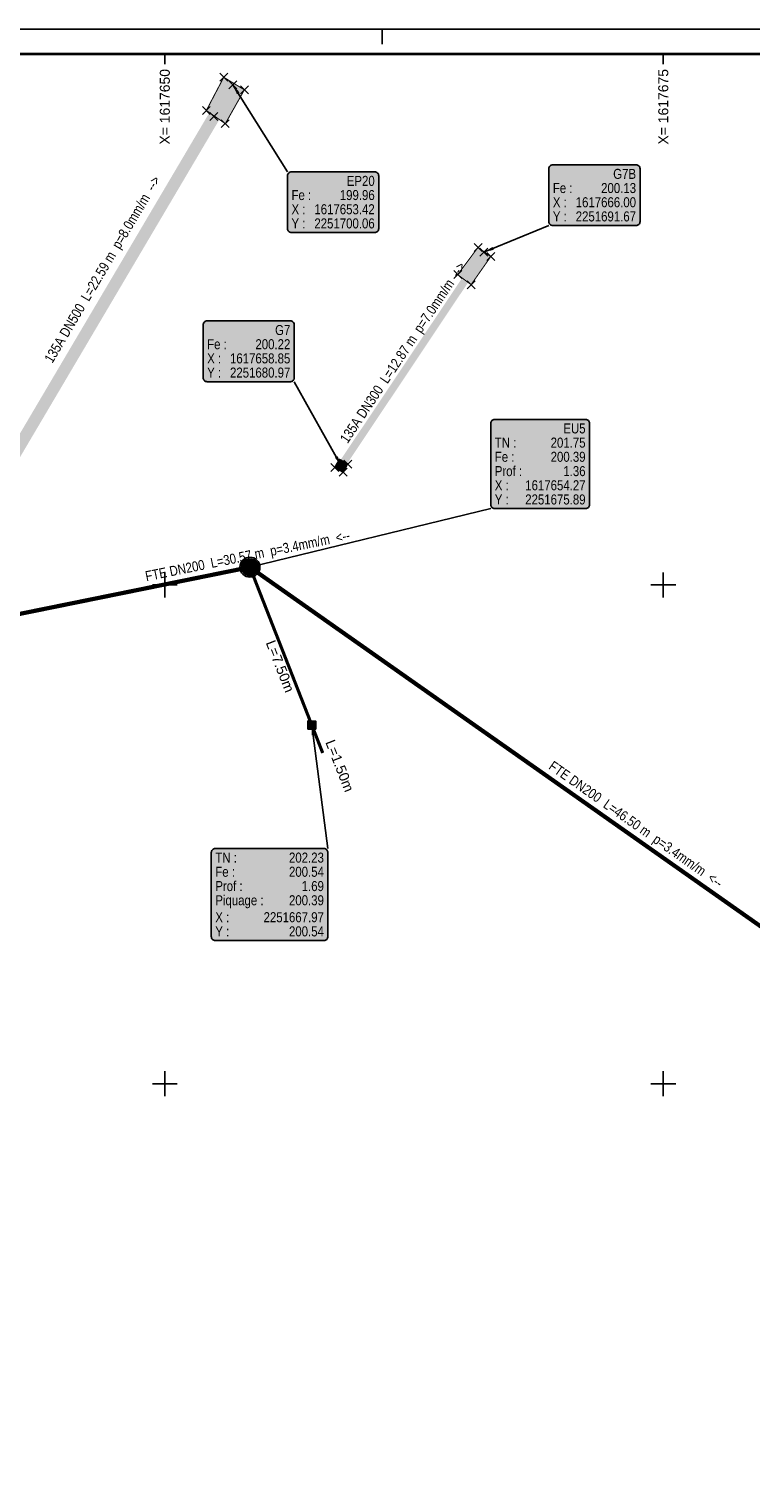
# Model space of a CAD drawing. Header units: metres. Extents: x 1617503 to 1618128, y 2251256 to 2251736.
# Tile 6 of 25: x 1617643 to 1617679, y 2251630 to 2251703. Entities that reach past the tile are written whole.
import ezdxf

# ---------------------------------------------------------------- set-up
doc = ezdxf.new("R2010")
doc.units = ezdxf.units.M
doc.header["$LTSCALE"] = 2
doc.header["$PDMODE"] = 3
doc.header["$PDSIZE"] = 0.2
doc.layers.get('0').update_dxf_attribs({"linetype": 'CONTINUOUS'})
for name, color, linetype in [('ASS_EP_REC_GRA_SYM', 3, 'CONTINUOUS'), ('ASS_EU_REC_BRA_SYM', 42, 'CONTINUOUS'), ('ASS_EU_REC_GRA_SYM', 42, 'CONTINUOUS'), ('BATI', 251, 'CONTINUOUS'), ('Cadre', 7, 'CONTINUOUS'), ('Cadre_Croix', 7, 'CONTINUOUS'), ('Cadre_Textes', 7, 'CONTINUOUS'), ('EP 3_Canalisations', 3, 'CONTINUOUS'), ('EP 3_Canalisations_Habillage', 3, 'CONTINUOUS'), ('EP 3_Regards_Habillage', 3, 'CONTINUOUS'), ('EU 1_Branchements', 42, 'CONTINUOUS'), ('EU 1_Branchements_Habillage', 42, 'CONTINUOUS'), ('EU 1_Canalisations', 42, 'CONTINUOUS'), ('EU 1_Canalisations_Habillage', 42, 'CONTINUOUS'), ('EU 1_Regards', 42, 'CONTINUOUS'), ('EU 1_Regards_Habillage', 42, 'CONTINUOUS'), ('TOPOJIS', 7, 'CONTINUOUS')]:
    doc.layers.add(name, color=color, linetype=linetype)
doc.styles.add('ARIAL', font='arial.ttf')
doc.styles.add('ArialNarrow', font='ARIALN.TTF')
doc.styles.add('SWISS721LTBT', font='swissl.ttf')

# ---------------------------------------------------------------- blocks, each defined once
blk = doc.blocks.new('TCPOINT')
at = {"color": 0}
blk.add_point((0, 0), dxfattribs=at)
blk = doc.blocks.new('93')
blk.add_lwpolyline([(-0.2, -0.2), (-0.2, 0.2), (0.2, 0.2), (0.2, -0.2)], close=True)
blk.add_circle((0, 0), 0.15)
blk = doc.blocks.new('ATSE120')
at = {"const_width": 0.025, "flags": 128}
blk.add_lwpolyline([(-0.3125, 0, 1), (0.3125, 0, 1)], format="xyb", close=True, dxfattribs=at)
blk.add_circle((0, 0), 0.5)
blk = doc.blocks.new('vrd_reg_1000')
at = {"linetype": 'ByBlock', "lineweight": -2}
h = blk.add_hatch(color=253, dxfattribs=at)
edge = h.paths.add_edge_path()
edge.add_arc((0, 0), 0.5, 0, 360)
h = blk.add_hatch(color=0, dxfattribs=at)
edge = h.paths.add_edge_path()
edge.add_arc((0, 0), 0.417, 0, 360)
edge = h.paths.add_edge_path(flags=17)
edge.add_arc((0, 0), 0.0833, 0, 360)
for radius in [0.5, 0.417, 0.0833]:
    blk.add_circle((0, 0), radius)
blk = doc.blocks.new('vrd_tab_400')
h = blk.add_hatch(color=253)
h.paths.add_polyline_path([(0.2, 0.2), (-0.2, 0.2), (-0.2, -0.2), (0.2, -0.2)])
h.paths.add_polyline_path([(0.05, 0, -1), (-0.05, 0, -1)], flags=16)
blk.add_hatch(color=0).paths.add_polyline_path([(0.05, 0, 1), (-0.05, 0, 1)])
at = {"color": 0, "linetype": 'ByBlock', "lineweight": -2}
blk.add_lwpolyline([(-0.2, -0.2), (0.2, -0.2), (0.2, 0.2), (-0.2, 0.2)], close=True, dxfattribs=at)
blk.add_circle((0, 0), 0.05, dxfattribs=at)
blk = doc.blocks.new('gw01')
at = {"true_color": 0xfcfcfc}
h = blk.add_hatch(color=7, dxfattribs=at)
h.dxf.hatch_style = 1
h.paths.add_polyline_path([(0, 0), (1, 0), (1, 1), (0, 1)])
for p, q in [((0.4, 1), (0.4, 0)), ((0.6, 1), (0.6, 0)), ((0.6, 0), (0.6, 0))]:
    blk.add_line(p, q)
for points in [[(0, 0), (1, 0), (1, 1), (0, 1), (0, 0)], [(0.2, 1), (0.2, 0)], [(0.8, 1), (0.8, 0)]]:
    blk.add_lwpolyline(points)

msp = doc.modelspace()

# ---------------------------------------------------------------- hatches: boundary and pattern name
at = {"layer": 'BATI'}
h = msp.add_hatch(color=9, dxfattribs=at)
h.dxf.hatch_style = 1
h.paths.add_polyline_path([(1617653.991, 2251699.807), (1617652.957, 2251700.437), (1617652.083, 2251698.773), (1617653.035, 2251698.111)])
h = msp.add_hatch(color=9, dxfattribs=at)
h.dxf.hatch_style = 1
h.paths.add_polyline_path([(1617664.69, 2251690.548), (1617665.362, 2251690.042), (1617666.348, 2251691.45), (1617665.71, 2251691.912)])
at = {"layer": 'EP 3_Regards_Habillage'}
for points in [[(1617653.614, 2251699.595), (1617653.415, 2251700.061), (1617653.748, 2251699.68)], [(1617666.495, 2251691.789), (1617666.002, 2251691.673), (1617666.435, 2251691.935)], [(1617658.674, 2251681.445), (1617658.849, 2251680.97), (1617658.536, 2251681.368)]]:
    msp.add_hatch(color=3, dxfattribs=at).paths.add_polyline_path(points)
at = {"layer": 'EP 3_Regards_Habillage', "true_color": 0xffffff}
for points in [[(1617656.155, 2251695.496), (1617656.155, 2251692.854, 0.414214), (1617656.355, 2251692.654), (1617660.528, 2251692.654, 0.414214), (1617660.728, 2251692.854), (1617660.728, 2251695.496, 0.414214), (1617660.528, 2251695.696), (1617656.355, 2251695.696, 0.414214)], [(1617669.263, 2251695.854), (1617669.263, 2251693.205, 0.414214), (1617669.463, 2251693.005), (1617673.636, 2251693.005, 0.414214), (1617673.836, 2251693.205), (1617673.836, 2251695.854, 0.414214), (1617673.636, 2251696.054), (1617669.463, 2251696.054, 0.414214)], [(1617651.924, 2251688.029), (1617651.924, 2251685.38, 0.414214), (1617652.124, 2251685.18), (1617656.296, 2251685.18, 0.414214), (1617656.496, 2251685.38), (1617656.496, 2251688.029, 0.414214), (1617656.296, 2251688.229), (1617652.124, 2251688.229, 0.414214)]]:
    msp.add_hatch(color=7, dxfattribs=at).paths.add_polyline_path(points)
at = {"layer": 'EU 1_Branchements_Habillage'}
msp.add_hatch(color=42, dxfattribs=at).paths.add_polyline_path([(1617657.358, 2251667.466), (1617657.372, 2251667.972), (1617657.515, 2251667.486)])
at = {"layer": 'EU 1_Branchements_Habillage', "true_color": 0xffffff}
msp.add_hatch(color=7, dxfattribs=at).paths.add_polyline_path([(1617652.333, 2251661.585), (1617652.333, 2251657.377, 0.414214), (1617652.533, 2251657.177), (1617657.98, 2251657.177, 0.414214), (1617658.18, 2251657.377), (1617658.18, 2251661.585, 0.414214), (1617657.98, 2251661.785), (1617652.533, 2251661.785, 0.414214)])
at = {"layer": 'EU 1_Regards_Habillage', "true_color": 0xffffff}
msp.add_hatch(color=7, dxfattribs=at).paths.add_polyline_path([(1617666.35, 2251683.09), (1617666.35, 2251679.022, 0.414214), (1617666.55, 2251678.822), (1617671.104, 2251678.822, 0.414214), (1617671.304, 2251679.022), (1617671.304, 2251683.09, 0.414214), (1617671.104, 2251683.29), (1617666.55, 2251683.29, 0.414214)])
at = {"layer": 'EU 1_Regards_Habillage'}
msp.add_hatch(color=42, dxfattribs=at).paths.add_polyline_path([(1617654.774, 2251675.927), (1617654.269, 2251675.886), (1617654.736, 2251676.081)])

# ---------------------------------------------------------------- linework, layer by layer
at = {"layer": 'BATI', "const_width": 0.05, "flags": 128}
for points in [[(1617653.991, 2251699.807), (1617652.957, 2251700.437), (1617652.083, 2251698.773), (1617653.035, 2251698.111)], [(1617664.69, 2251690.548), (1617665.362, 2251690.042), (1617666.348, 2251691.45), (1617665.71, 2251691.912)]]:
    msp.add_lwpolyline(points, close=True, dxfattribs=at)
at = {"layer": 'Cadre'}
for p, q in [((1617660.901, 2251702.851), (1617660.901, 2251702.101)), ((1617650, 2251701.601), (1617650, 2251701.101)), ((1617675, 2251701.601), (1617675, 2251701.101))]:
    msp.add_line(p, q, dxfattribs=at)
msp.add_lwpolyline([(1617503.401, 2251554.351), (1617818.401, 2251554.351), (1617818.401, 2251702.851), (1617503.401, 2251702.851)], close=True, dxfattribs=at)
at = {"layer": 'Cadre', "const_width": 0.125}
msp.add_lwpolyline([(1617504.651, 2251555.601), (1617817.151, 2251555.601), (1617817.151, 2251701.601), (1617555.901, 2251701.601), (1617555.901, 2251628.601), (1617504.651, 2251628.601)], close=True, dxfattribs=at)
at = {"layer": 'Cadre_Croix'}
for p, q in [((1617650, 2251674.375), (1617650, 2251675.625)), ((1617675, 2251674.375), (1617675, 2251675.625)), ((1617649.375, 2251675), (1617650.625, 2251675)), ((1617674.375, 2251675), (1617675.625, 2251675)), ((1617650, 2251649.375), (1617650, 2251650.625)), ((1617675, 2251649.375), (1617675, 2251650.625)), ((1617649.375, 2251650), (1617650.625, 2251650)), ((1617674.375, 2251650), (1617675.625, 2251650))]:
    msp.add_line(p, q, dxfattribs=at)
at = {"layer": 'EP 3_Canalisations', "flags": 128}
for points in [[(1617599.177, 2251631.086, 0.49, 0.49, 0), (1617613.997, 2251646.187, 0.49, 0.49, 0), (1617632.99, 2251665.176, 0.49, 0.49, 0), (1617641.924, 2251680.617, 0.606, 0.606, 0), (1617653.415, 2251700.061, 0, 0, 0)], [(1617658.849, 2251680.97, 0.374, 0.374, 0), (1617666.002, 2251691.673, 0, 0, 0)]]:
    msp.add_lwpolyline(points, format="xyseb", dxfattribs=at)
at = {"layer": 'EP 3_Regards_Habillage', "color": 3, "lineweight": 25}
for points in [[(1617656.155, 2251695.696), (1617653.415, 2251700.061)], [(1617669.263, 2251693.005), (1617666.002, 2251691.673)], [(1617656.496, 2251685.18), (1617658.849, 2251680.97)]]:
    msp.add_lwpolyline(points, dxfattribs=at)
for points in [[(1617656.155, 2251695.496), (1617656.155, 2251692.854, 0.414214), (1617656.355, 2251692.654), (1617660.528, 2251692.654, 0.414214), (1617660.728, 2251692.854), (1617660.728, 2251695.496, 0.414214), (1617660.528, 2251695.696), (1617656.355, 2251695.696, 0.414214), (1617656.155, 2251695.496)], [(1617669.263, 2251695.854), (1617669.263, 2251693.205, 0.414214), (1617669.463, 2251693.005), (1617673.636, 2251693.005, 0.414214), (1617673.836, 2251693.205), (1617673.836, 2251695.854, 0.414214), (1617673.636, 2251696.054), (1617669.463, 2251696.054, 0.414214), (1617669.263, 2251695.854)], [(1617651.924, 2251688.029), (1617651.924, 2251685.38, 0.414214), (1617652.124, 2251685.18), (1617656.296, 2251685.18, 0.414214), (1617656.496, 2251685.38), (1617656.496, 2251688.029, 0.414214), (1617656.296, 2251688.229), (1617652.124, 2251688.229, 0.414214), (1617651.924, 2251688.029)]]:
    msp.add_lwpolyline(points, format="xyb", dxfattribs=at)
at = {"layer": 'EU 1_Branchements', "flags": 128}
msp.add_lwpolyline([(1617657.372, 2251667.972, 0.159, 0.159, 0), (1617654.269, 2251675.886, 0.159, 0.159, 0)], format="xyseb", dxfattribs=at)
at = {"layer": 'EU 1_Branchements', "const_width": 0.16, "flags": 128}
msp.add_lwpolyline([(1617657.92, 2251666.576), (1617657.372, 2251667.972)], dxfattribs=at)
at = {"layer": 'EU 1_Branchements_Habillage', "color": 42, "lineweight": 25}
msp.add_lwpolyline([(1617658.18, 2251661.785), (1617657.372, 2251667.972)], dxfattribs=at)
msp.add_lwpolyline([(1617652.333, 2251661.585), (1617652.333, 2251657.377, 0.414214), (1617652.533, 2251657.177), (1617657.98, 2251657.177, 0.414214), (1617658.18, 2251657.377), (1617658.18, 2251661.585, 0.414214), (1617657.98, 2251661.785), (1617652.533, 2251661.785, 0.414214), (1617652.333, 2251661.585)], format="xyb", dxfattribs=at)
at = {"layer": 'EU 1_Canalisations', "flags": 128}
msp.add_lwpolyline([(1617737.079, 2251630.571, 0.211, 0.211, 0), (1617692.318, 2251649.151, 0.211, 0.211, 0), (1617654.269, 2251675.886, 0.211, 0.211, 0), (1617624.305, 2251669.809, 0.199, 0.199, 0), (1617601.732, 2251647.658, 0.199, 0.199, 0), (1617543.584, 2251590.713, 0.199, 0.199, 0), (1617531.386, 2251571.832, 0, 0, 0)], format="xyseb", dxfattribs=at)
at = {"layer": 'EU 1_Regards_Habillage', "color": 42, "lineweight": 25}
msp.add_lwpolyline([(1617666.35, 2251683.09), (1617666.35, 2251679.022, 0.414214), (1617666.55, 2251678.822), (1617671.104, 2251678.822, 0.414214), (1617671.304, 2251679.022), (1617671.304, 2251683.09, 0.414214), (1617671.104, 2251683.29), (1617666.55, 2251683.29, 0.414214), (1617666.35, 2251683.09)], format="xyb", dxfattribs=at)
msp.add_lwpolyline([(1617666.35, 2251678.822), (1617654.269, 2251675.886)], dxfattribs=at)

# ---------------------------------------------------------------- block references
at = {"layer": 'ASS_EP_REC_GRA_SYM', "xscale": 0.4703966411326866, "yscale": 0.470935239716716, "rotation": 331.1465159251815}
msp.add_blockref('gw01', (1617658.529, 2251680.877, 201.877), dxfattribs=at)
at = {"layer": 'ASS_EU_REC_BRA_SYM'}
msp.add_blockref('93', (1617657.372, 2251667.972, 202.232), dxfattribs=at)
at = {"layer": 'ASS_EU_REC_GRA_SYM'}
msp.add_blockref('ATSE120', (1617654.269, 2251675.886, 201.75), dxfattribs=at)
at = {"layer": 'EU 1_Branchements'}
msp.add_blockref('vrd_tab_400', (1617657.372, 2251667.972), dxfattribs=at)
at = {"layer": 'EU 1_Regards'}
msp.add_blockref('vrd_reg_1000', (1617654.269, 2251675.886), dxfattribs=at)
at = {"layer": 'TOPOJIS'}
for p in [(1617652.957, 2251700.437, 200.074), (1617653.415, 2251700.061, 199.962), (1617653.991, 2251699.807, 200.095), (1617652.083, 2251698.773, 200.458), (1617652.465, 2251698.468, 200.509), (1617653.035, 2251698.111, 200.454), (1617665.71, 2251691.912, 200.173), (1617666.002, 2251691.673, 200.128), (1617666.348, 2251691.45, 200.161), (1617664.69, 2251690.548, 200.519), (1617665.362, 2251690.042, 200.55), (1617658.529, 2251680.877, 201.885), (1617658.882, 2251680.987, 200.224), (1617659.183, 2251681.054, 201.854), (1617658.941, 2251680.65, 201.892), (1617654.269, 2251675.886, 201.75), (1617657.372, 2251667.972, 202.232)]:
    msp.add_blockref('TCPOINT', p, dxfattribs=at)

# ---------------------------------------------------------------- texts
at = {"layer": 'Cadre_Textes', "style": 'ARIAL'}
for s, p in [('X= 1617650', (1617650.25, 2251697.064)), ('X= 1617675', (1617675.25, 2251697.064))]:
    msp.add_text(s, height=0.5, rotation=90, dxfattribs=at).set_placement(p)
at = {"layer": 'EP 3_Canalisations_Habillage', "color": 3, "style": 'ArialNarrow'}
for s, rotation, p in [('-->', 59.41779, (1617649.445, 2251694.681, 0.01)), ('p=8.0mm/m', 59.41779, (1617647.736, 2251691.789, 0.01)), ('L=22.59 m', 59.41779, (1617646.188, 2251689.171, 0.01)), ('-->', 56.24379, (1617664.723, 2251690.368, 0.01)), ('p=7.0mm/m', 56.24379, (1617662.856, 2251687.576, 0.01)), ('135A DN500', 59.41779, (1617644.358, 2251686.074, 0.01)), ('L=12.87 m', 56.24379, (1617661.166, 2251685.047, 0.01)), ('135A DN300', 56.24379, (1617659.167, 2251682.056, 0.01))]:
    msp.add_text(s, height=0.5, rotation=rotation, dxfattribs=at).set_placement(p)
at = {"layer": 'EP 3_Regards_Habillage', "color": 3, "style": 'ArialNarrow'}
for s, p in [('G7B', (1617672.489, 2251695.345, 0.01)), ('199.96', (1617658.776, 2251694.284, 0.01)), ('EP20', (1617659.127, 2251694.994, 0.01)), ('Fe : ', (1617669.463, 2251694.635, 0.01)), ('200.13', (1617671.884, 2251694.635, 0.01)), ('X :', (1617656.355, 2251693.573, 0.01)), ('Fe : ', (1617656.355, 2251694.284, 0.01)), ('1617653.42', (1617657.501, 2251693.573, 0.01)), ('X :', (1617669.463, 2251693.924, 0.01)), ('1617666.00', (1617670.609, 2251693.924, 0.01)), ('Y :', (1617656.355, 2251692.863, 0.01)), ('2251700.06', (1617657.501, 2251692.863, 0.01)), ('Y :', (1617669.463, 2251693.214, 0.01)), ('2251691.67', (1617670.609, 2251693.214, 0.01)), ('G7', (1617655.532, 2251687.52, 0.01)), ('Fe : ', (1617652.124, 2251686.809, 0.01)), ('200.22', (1617654.544, 2251686.809, 0.01)), ('X :', (1617652.124, 2251686.099, 0.01)), ('1617658.85', (1617653.27, 2251686.099, 0.01)), ('Y :', (1617652.124, 2251685.388, 0.01)), ('2251680.97', (1617653.27, 2251685.388, 0.01))]:
    msp.add_text(s, height=0.5, dxfattribs=at).set_placement(p)
at = {"layer": 'EU 1_Branchements_Habillage', "style": 'SWISS721LTBT'}
for s, p in [('L=7.50m', (1617655.055, 2251672.103)), ('L=1.50m', (1617658.044, 2251667.117))]:
    msp.add_text(s, height=0.5, rotation=291.40965, dxfattribs=at).set_placement(p)
at = {"layer": 'EU 1_Branchements_Habillage', "color": 42, "style": 'ArialNarrow'}
for s, p in [('TN : ', (1617652.533, 2251661.083, 0.01)), ('202.23', (1617656.228, 2251661.083, 0.01)), ('Fe : ', (1617652.533, 2251660.373, 0.01)), ('200.54', (1617656.228, 2251660.373, 0.01)), ('Prof : ', (1617652.533, 2251659.656, 0.01)), ('1.69', (1617656.865, 2251659.656, 0.01)), ('Piquage :', (1617652.533, 2251658.945, 0.01)), ('200.39', (1617656.228, 2251658.945, 0.01)), ('X :', (1617652.533, 2251658.096, 0.01)), ('2251667.97', (1617654.954, 2251658.096, 0.01)), ('Y :', (1617652.533, 2251657.385, 0.01)), ('200.54', (1617656.228, 2251657.385, 0.01))]:
    msp.add_text(s, height=0.5, dxfattribs=at).set_placement(p)
at = {"layer": 'EU 1_Canalisations_Habillage', "color": 42, "style": 'ArialNarrow'}
for s, rotation, p in [('p=3.4mm/m', 11.46466, (1617655.333, 2251676.448, 0.01)), ('<--', 11.46466, (1617658.625, 2251677.115, 0.01)), ('L=30.57 m', 11.46466, (1617652.352, 2251675.843, 0.01)), ('FTE DN200', 11.46466, (1617649.077, 2251675.179, 0.01)), ('FTE DN200', 324.90634, (1617669.21, 2251665.802, 0.01)), ('L=46.50 m', 324.90634, (1617671.944, 2251663.881, 0.01)), ('p=3.4mm/m', 324.90634, (1617674.433, 2251662.132, 0.01)), ('<--', 324.90634, (1617677.181, 2251660.201, 0.01))]:
    msp.add_text(s, height=0.5, rotation=rotation, dxfattribs=at).set_placement(p)
at = {"layer": 'EU 1_Regards_Habillage', "color": 42, "style": 'ArialNarrow'}
for s, p in [('EU5', (1617669.99, 2251682.59, 0.01)), ('TN : ', (1617666.55, 2251681.879, 0.01)), ('201.75', (1617669.352, 2251681.879, 0.01)), ('Fe : ', (1617666.55, 2251681.168, 0.01)), ('Prof : ', (1617666.55, 2251680.451, 0.01)), ('200.39', (1617669.352, 2251681.168, 0.01)), ('1.36', (1617669.989, 2251680.451, 0.01)), ('X :', (1617666.55, 2251679.741, 0.01)), ('1617654.27', (1617668.078, 2251679.741, 0.01)), ('Y :', (1617666.55, 2251679.03, 0.01)), ('2251675.89', (1617668.078, 2251679.03, 0.01))]:
    msp.add_text(s, height=0.5, dxfattribs=at).set_placement(p)

doc.saveas('drawing.dxf')
